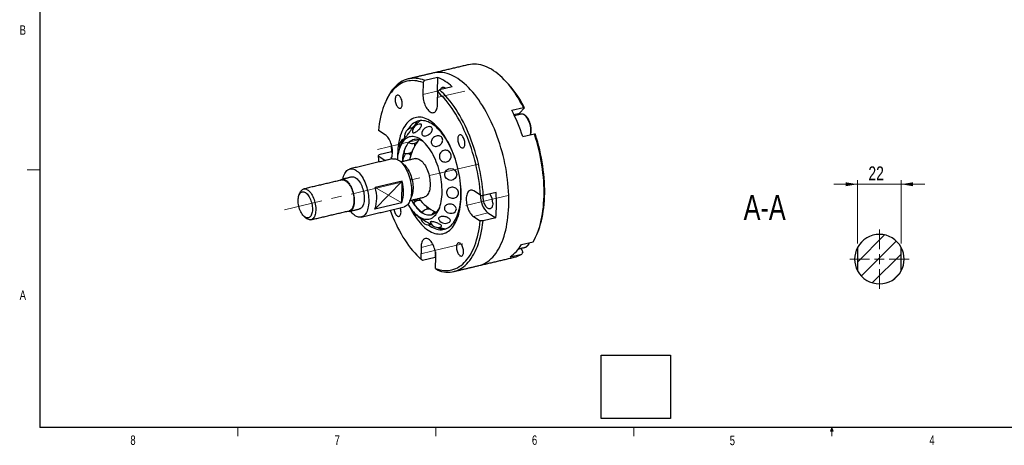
# Model space of a CAD drawing. Header units: millimetres. Extents: x 11 to 421, y 5 to 275.
# Tile 1 of 4: x 11 to 259, y 5 to 113. Entities that reach past the tile are written whole.
import ezdxf

# ---------------------------------------------------------------- set-up
doc = ezdxf.new("R2010")
doc.units = ezdxf.units.MM
doc.linetypes.add('CENTERX2', pattern=[20.32, 12.7, -2.54, 2.54, -2.54])
doc.styles.add('SLDTEXTSTYLE0', font='TXT', dxfattribs={"width": 0.75})
doc.dimstyles.new('SLDDIMSTYLE2', dxfattribs={"dimtxt": 3.5, "dimasz": 3, "dimexe": 0, "dimexo": 0.0625, "dimgap": 0.875, "dimtad": 1, "dimlfac": 2, "dimrnd": 1e-09, "dimzin": 12, "dimdsep": 46, "dimtxsty": 'SLDTEXTSTYLE0', "dimsah": 1, "dimcen": 0.09, "dimadec": 0, "dimazin": 0, "dimtfac": 1, "dimtofl": 0, "dimtmove": 0, "dimatfit": 3, "dimfxl": 1, "dimtolj": 1, "dimtzin": 12, "dimarcsym": 0})
picture_1 = doc.add_image_def('image1.bmp', size_in_pixel=(215, 196))

# ---------------------------------------------------------------- blocks, each defined once
blk = doc.blocks.new('*D26')
at = {"color": 7, "linetype": 'Continuous', "lineweight": 0}
for p, q in [((222.41, 56.48), (222.41, 72.44)), ((233.41, 56.48), (233.41, 72.44)), ((222.41, 71.44), (216.41, 71.44)), ((222.41, 71.44), (233.41, 71.44)), ((233.41, 71.44), (239.41, 71.44))]:
    blk.add_line(p, q, dxfattribs=at)
for points in [[(222.41, 71.44), (219.41, 71.94), (219.41, 70.94)], [(233.41, 71.44), (236.41, 70.94), (236.41, 71.94)]]:
    blk.add_solid(points, dxfattribs=at)
at = {"color": 7, "linetype": 'Continuous', "lineweight": 0, "insert": (225.14, 75.95), "char_height": 3.5, "attachment_point": 1, "style": 'SLDTEXTSTYLE0'}
blk.add_mtext('22', dxfattribs=at)
blk = doc.blocks.new('SW_CENTERMARKSYMBOL_4')
at = {"color": 0, "linetype": 'Continuous', "lineweight": 0}
for p, q in [((0, 2.5), (0, 7.5)), ((-2.5, 0), (-7.5, 0)), ((0, 0), (-1.25, 0)), ((0, 0), (0, 1.25)), ((0, 0), (0, -1.25)), ((0, 0), (1.25, 0)), ((2.5, 0), (7.5, 0)), ((0, -2.5), (0, -7.5))]:
    blk.add_line(p, q, dxfattribs=at)

msp = doc.modelspace()

# ---------------------------------------------------------------- hatches: boundary and pattern name
at = {"linetype": 'Continuous', "lineweight": 0}
h = msp.add_hatch(dxfattribs=at)
h.set_pattern_fill('ANSI31', style=0)
edge = h.paths.add_edge_path(flags=0)
edge.add_arc((227.9119, 52.5112), 6.25, 28.357637, 151.642363)
edge.add_line((222.4119, 55.4798), (222.4119, 49.5426))
edge.add_arc((227.9119, 52.5112), 6.25, 208.357637, 331.642363)
edge.add_line((233.4119, 49.5426), (233.4119, 55.4798))
h = msp.add_hatch(dxfattribs=at)
h.set_pattern_fill('ANSI31', style=0)
edge = h.paths.add_edge_path(flags=0)
edge.add_arc((227.9119, 52.5112), 6.25, 28.357637, 151.642363)
edge.add_line((222.4119, 55.4798), (222.4119, 49.5426))
edge.add_arc((227.9119, 52.5112), 6.25, 208.357637, 331.642363)
edge.add_line((233.4119, 49.5426), (233.4119, 55.4798))

# ---------------------------------------------------------------- linework, layer by layer
at = {"color": 7, "linetype": 'Continuous', "lineweight": 30}
for p, q in [((15.9068, 270.3087), (15.9068, 9.9587)), ((112.6859, 97.1151), (112.6498, 94.1266)), ((116.3328, 98.4389), (113.115, 97.6797)), ((116.3328, 98.4389), (116.2911, 94.9857)), ((116.3723, 91.7648), (116.4084, 94.7534)), ((120.0553, 96.0771), (116.8375, 95.3179)), ((135.0877, 90.1396), (138.0516, 90.8389)), ((137.048, 89.4077), (138.2808, 90.7304)), ((103.149, 83.9325), (101.4214, 85.0286)), ((137.849, 83.4717), (140.8128, 84.171)), ((104.7163, 79.6187), (101.4984, 78.8595)), ((104.7163, 79.6187), (104.97, 79.4577)), ((110.5831, 81.3818), (110.731, 81.3477)), ((101.3436, 78.5892), (103.0712, 77.4931)), ((103.0712, 77.4931), (103.1786, 77.4303)), ((107.3913, 72.18), (100.6168, 70.5815)), ((107.3253, 66.7183), (107.3913, 72.18)), ((127.2116, 68.6658), (125.484, 69.7619)), ((131.1215, 69.3545), (127.9036, 68.5953)), ((107.3253, 66.7183), (100.5508, 65.1198)), ((125.4062, 63.3225), (127.1338, 62.2264)), ((131.0436, 62.9151), (127.8258, 62.1559)), ((129.0474, 64.1816), (131.0436, 62.9151)), ((114.6675, 61.364), (114.8113, 61.2987)), ((112.1829, 55.4901), (112.1468, 52.5016)), ((137.8411, 54.354), (137.464, 55.2647)), ((137.5193, 56.1943), (140.4831, 56.8936)), ((222.4119, 55.4798), (222.4119, 49.5426)), ((233.4119, 49.5426), (233.4119, 55.4798)), ((115.7824, 52.8961), (112.5645, 52.1369)), ((115.7998, 54.3379), (115.7824, 52.8961)), ((115.7824, 52.8961), (115.9013, 52.7923)), ((115.8693, 50.1398), (115.9054, 53.1284)), ((134.6402, 53.105), (137.604, 53.8043)), ((415.9568, 9.9587), (15.9068, 9.9587))]:
    msp.add_line(p, q, dxfattribs=at)
at = {"color": 7, "linetype": 'Continuous', "lineweight": 0}
for p, q in [((116.2911, 94.9857), (112.6498, 94.1266)), ((135.6193, 89.0706), (137.048, 89.4077)), ((104.5842, 77.85), (103.0712, 77.4931)), ((15.9068, 75.0462), (12.7318, 75.0462)), ((107.3913, 72.18), (100.5508, 65.1198)), ((100.6168, 70.5815), (107.3253, 66.7183)), ((129.0474, 64.1816), (125.4062, 63.3225)), ((115.1812, 56.1976), (112.1829, 55.4901)), ((65.9067, 9.9587), (65.9067, 7.8048)), ((115.9129, 9.9587), (115.9129, 7.8048)), ((165.9192, 9.9587), (165.9192, 7.8048)), ((215.5889, 9.0805), (215.9254, 9.9587)), ((215.9254, 9.9587), (215.9254, 7.8048)), ((215.9254, 9.9587), (216.2443, 9.0805)), ((216.2443, 9.0805), (215.5889, 9.0805))]:
    msp.add_line(p, q, dxfattribs=at)
at = {"color": 7, "linetype": 'CENTERX2', "lineweight": 0}
for p, q in [((116.2058, 93.3456), (123.2321, 95.0034)), ((106.7514, 81.5719), (111.8311, 82.7705)), ((106.7514, 81.5719), (101.1636, 80.2535)), ((126.6858, 76.5552), (77.7155, 65.0007)), ((129.0863, 67.4014), (123.4985, 66.0829)), ((129.0863, 67.4014), (134.1661, 68.5999)), ((117.6854, 55.1684), (112.0976, 53.85)), ((117.6854, 55.1684), (122.7651, 56.367))]:
    msp.add_line(p, q, dxfattribs=at)
at = {"color": 7, "linetype": 'Continuous', "lineweight": 30, "flags": 128}
for points in [[(134.3467, 66.791), (134.3469, 67.7423), (134.3247, 68.7062), (134.2801, 69.6811), (134.2132, 70.6654), (134.1241, 71.6573), (134.0129, 72.6553), (133.8799, 73.6576), (133.7253, 74.6625), (133.5493, 75.6684), (133.3523, 76.6736), (133.1344, 77.6763), (132.8963, 78.6748), (132.6381, 79.6676), (132.3604, 80.6529), (132.0637, 81.629), (131.7483, 82.5943), (131.415, 83.5472), (131.0641, 84.486), (130.6964, 85.4093), (130.3124, 86.3154), (129.9128, 87.2027), (129.4983, 88.0699), (129.0695, 88.9154), (128.6272, 89.7379), (128.1722, 90.5358), (127.7051, 91.308), (127.2268, 92.053), (126.7381, 92.7697), (126.2398, 93.4568), (125.7327, 94.1131), (125.2178, 94.7376), (124.6958, 95.3292), (124.1677, 95.8868), (123.6344, 96.4097), (123.0966, 96.8968), (122.5555, 97.3474), (122.0118, 97.7607), (121.4665, 98.136), (120.9205, 98.4726), (120.3747, 98.7701), (119.83, 99.0278), (119.2874, 99.2454), (118.7478, 99.4226), (118.2121, 99.5589), (117.6811, 99.6542), (117.1559, 99.7083), (116.6372, 99.7211), (116.126, 99.6926), (115.623, 99.6228), (115.311, 99.5578)], [(134.3467, 66.791), (134.3469, 67.7423), (134.3247, 68.7062), (134.2801, 69.6811), (134.2132, 70.6654), (134.1241, 71.6573), (134.0129, 72.6553), (133.8799, 73.6576), (133.7253, 74.6625), (133.5493, 75.6684), (133.3523, 76.6736), (133.1344, 77.6763), (132.8963, 78.6748), (132.6381, 79.6676), (132.3604, 80.6529), (132.0637, 81.629), (131.7483, 82.5943), (131.415, 83.5472), (131.0641, 84.486), (130.6964, 85.4093), (130.3124, 86.3154), (129.9128, 87.2027), (129.4983, 88.0699), (129.0695, 88.9154), (128.6272, 89.7379), (128.1722, 90.5358), (127.7051, 91.308), (127.2268, 92.053), (126.7381, 92.7697), (126.2398, 93.4568), (125.7327, 94.1131), (125.2178, 94.7376), (124.6958, 95.3292), (124.1677, 95.8868), (123.6344, 96.4097), (123.0966, 96.8968), (122.5555, 97.3474), (122.0118, 97.7607), (121.4665, 98.136), (120.9205, 98.4726), (120.3747, 98.7701), (119.83, 99.0278), (119.2874, 99.2454), (118.7478, 99.4226), (118.2121, 99.5589), (117.6811, 99.6542), (117.1559, 99.7083), (116.6372, 99.7211), (116.126, 99.6926), (115.623, 99.6228), (115.311, 99.5578)], [(138.0516, 90.8389), (137.6132, 91.6641), (137.162, 92.4652), (136.6987, 93.2409), (136.224, 93.99), (135.7388, 94.7111), (135.2439, 95.403), (134.7402, 96.0646), (134.2283, 96.6948), (133.7093, 97.2925), (133.184, 97.8566), (132.6532, 98.3864), (132.1179, 98.8808), (131.5789, 99.3391), (131.0372, 99.7604), (130.4936, 100.1442), (129.9492, 100.4896), (129.4047, 100.7962), (128.8611, 101.0634), (128.3194, 101.2908), (127.7803, 101.478), (127.2449, 101.6247), (126.714, 101.7306), (126.1886, 101.7956), (125.6694, 101.8196), (125.1574, 101.8025), (124.6535, 101.7443), (124.2025, 101.6557)], [(112.6859, 97.1151), (112.1517, 97.3004), (111.6211, 97.4451), (111.0951, 97.549), (110.5745, 97.6118), (110.0603, 97.6335), (109.5533, 97.6139), (109.0544, 97.5533), (108.5645, 97.4515), (108.0843, 97.3089), (107.6148, 97.1257), (107.1568, 96.9022), (106.7109, 96.6387), (106.2781, 96.3358), (105.8589, 95.9939), (105.4542, 95.6136), (105.0647, 95.1956), (104.6909, 94.7406), (104.3336, 94.2494), (103.9933, 93.7228), (103.6707, 93.1617), (103.3663, 92.5671), (103.0806, 91.9401), (102.8141, 91.2816), (102.5673, 90.5928), (102.3406, 89.8749), (102.1343, 89.1291), (101.9489, 88.3568), (101.7847, 87.5592), (101.6418, 86.7376), (101.5207, 85.8936), (101.4214, 85.0286)], [(113.115, 97.6797), (112.5671, 97.8724), (112.023, 98.0233), (111.4835, 98.1322), (110.9496, 98.1989), (110.4222, 98.2232), (109.9022, 98.2051), (109.3905, 98.1446), (108.888, 98.0418), (108.3955, 97.897), (107.914, 97.7103), (107.4442, 97.4821), (106.987, 97.2128), (106.5431, 96.9028), (106.1133, 96.5527), (105.6985, 96.1631), (105.2992, 95.7347), (104.9161, 95.2681), (104.55, 94.7643), (104.2015, 94.2241), (103.8712, 93.6483), (103.5596, 93.0381), (103.2673, 92.3945), (103.1747, 92.1738)], [(127.2116, 68.6658), (127.1346, 69.6427), (127.0355, 70.6264), (126.9146, 71.6153), (126.772, 72.6077), (126.6079, 73.6017), (126.4227, 74.5959), (126.2166, 75.5883), (125.9901, 76.5774), (125.7434, 77.5615), (125.4771, 78.5388), (125.1916, 79.5076), (124.8874, 80.4664), (124.5649, 81.4135), (124.2248, 82.3472), (123.8677, 83.2659), (123.4941, 84.1681), (123.1047, 85.0522), (122.7001, 85.9167), (122.2811, 86.7601), (121.8483, 87.581), (121.4026, 88.378), (120.9446, 89.1496), (120.4753, 89.8947), (119.9952, 90.6118), (119.5054, 91.2997), (119.0066, 91.9574), (118.4997, 92.5836), (117.9855, 93.1773), (117.465, 93.7375), (116.939, 94.2631), (116.4084, 94.7534)], [(127.9036, 68.5953), (127.8262, 69.5961), (127.7261, 70.604), (127.6034, 71.6174), (127.4584, 72.6343), (127.2913, 73.6532), (127.1024, 74.6722), (126.8921, 75.6896), (126.6606, 76.7036), (126.4085, 77.7124), (126.1361, 78.7143), (125.8438, 79.7076), (125.5323, 80.6906), (125.2021, 81.6615), (124.8537, 82.6186), (124.4876, 83.5604), (124.1047, 84.4851), (123.7055, 85.3913), (123.2907, 86.2772), (122.861, 87.1414), (122.4172, 87.9824), (121.96, 88.7987), (121.4903, 89.5889), (121.0088, 90.3517), (120.5164, 91.0857), (120.0139, 91.7896), (119.5023, 92.4623), (118.9823, 93.1025), (118.4549, 93.7092), (117.921, 94.2813), (117.3816, 94.8179), (116.8375, 95.3179)], [(117.0812, 95.3754), (117.143, 95.5289), (117.24, 95.7), (117.3539, 95.8357), (117.4828, 95.9336), (117.6241, 95.9919), (117.7752, 96.0094), (117.9334, 95.9858), (118.0956, 95.9216), (118.2589, 95.818), (118.4085, 95.6886)], [(107.4501, 91.724), (107.4419, 91.9757), (107.4117, 92.2353), (107.3602, 92.4965), (107.2886, 92.7528), (107.1987, 92.9978), (107.0928, 93.2256), (106.9733, 93.4306), (106.8434, 93.6076), (106.7062, 93.7525), (106.565, 93.8614), (106.4233, 93.9319), (106.2847, 93.9621), (106.1525, 93.9514), (106.03, 93.8999), (105.9202, 93.809), (105.8258, 93.6808), (105.7492, 93.5186), (105.6921, 93.3263), (105.6561, 93.1087), (105.642, 92.8711), (105.6502, 92.6194), (105.6805, 92.3598), (105.732, 92.0987), (105.8036, 91.8424), (105.8935, 91.5973), (105.9994, 91.3695), (106.1188, 91.1646), (106.2487, 90.9875), (106.386, 90.8427), (106.5272, 90.7337), (106.6688, 90.6632), (106.8075, 90.633), (106.9397, 90.6438), (107.0622, 90.6953), (107.172, 90.7862), (107.2664, 90.9143), (107.343, 91.0765), (107.4, 91.2688), (107.436, 91.4864), (107.4501, 91.724)], [(112.6498, 94.1266), (112.6572, 93.7587), (112.6878, 93.3805), (112.7414, 92.9969), (112.8173, 92.6127), (112.9144, 92.2326), (113.0316, 91.8615), (113.1675, 91.504), (113.3202, 91.1647), (113.4879, 90.8478), (113.6684, 90.5572), (113.8596, 90.2967), (114.059, 90.0695), (114.264, 89.8785), (114.4722, 89.726), (114.6808, 89.614), (114.8873, 89.544), (115.0891, 89.5167), (115.2836, 89.5325), (115.4684, 89.5912), (115.6411, 89.6922), (115.7997, 89.834), (115.942, 90.015), (116.0663, 90.2328), (116.1711, 90.4848), (116.255, 90.7677), (116.317, 91.078), (116.3563, 91.4118), (116.3723, 91.7648)], [(122.2952, 68.5407), (122.2928, 69.2797), (122.2682, 70.0309), (122.2212, 70.7921), (122.1522, 71.5612), (122.0611, 72.336), (121.9484, 73.1145), (121.8143, 73.8944), (121.6592, 74.6735), (121.4835, 75.4497), (121.2878, 76.2209), (121.0725, 76.9848), (120.8382, 77.7393), (120.5857, 78.4824), (120.3156, 79.212), (120.0286, 79.926), (119.7257, 80.6224), (119.4075, 81.2994), (119.0751, 81.9549), (118.7293, 82.5873), (118.371, 83.1947), (118.0014, 83.7754), (117.6214, 84.3278), (117.232, 84.8504), (116.8345, 85.3418), (116.4298, 85.8004), (116.0191, 86.2252), (115.6035, 86.6148), (115.1843, 86.9683), (114.7625, 87.2845), (114.3394, 87.5627), (113.9161, 87.8021), (113.4938, 88.0019), (113.0737, 88.1617), (112.6569, 88.281), (112.2447, 88.3594), (111.8381, 88.3968), (111.4384, 88.393), (111.0465, 88.348), (110.6637, 88.2621), (110.2909, 88.1353), (109.9292, 87.9681), (109.5797, 87.7609), (109.2432, 87.5143), (108.9208, 87.2291), (108.6133, 86.9059), (108.3216, 86.5457), (108.0465, 86.1495), (107.7888, 85.7184), (107.5492, 85.2536), (107.3283, 84.7564), (107.1267, 84.2282), (106.9451, 83.6704), (106.784, 83.0847), (106.6437, 82.4726), (106.5247, 81.8358), (106.4273, 81.1761), (106.3518, 80.4955), (106.2984, 79.7956), (106.2672, 79.0786), (106.2583, 78.3988)], [(120.7415, 78.0317), (120.5442, 78.5854), (120.2755, 79.2835), (119.9903, 79.965), (119.6896, 80.6279), (119.3742, 81.2703), (119.045, 81.8903), (118.7031, 82.4859), (118.3494, 83.0554), (117.985, 83.5971), (117.611, 84.1094), (117.2286, 84.5908), (116.8388, 85.0398), (116.4428, 85.4551), (116.0418, 85.8354), (115.6369, 86.1797), (115.2295, 86.4868), (114.8207, 86.7559), (114.4118, 86.9862), (114.0039, 87.1769), (113.5983, 87.3275), (113.1961, 87.4376), (112.7987, 87.5069), (112.4071, 87.535), (112.0226, 87.522), (111.6463, 87.4679), (111.2792, 87.3728), (110.9226, 87.237), (110.5774, 87.061), (110.2448, 86.8452), (109.9256, 86.5903), (109.6209, 86.2971), (109.3316, 85.9664), (109.0585, 85.5992), (108.8512, 85.2784)], [(136.7847, 89.0251), (136.9004, 89.2211), (137.048, 89.4077)], [(108.6881, 83.8528), (108.8396, 84.0409), (108.9963, 84.2403), (109.1535, 84.4452), (109.3069, 84.6497), (109.4519, 84.848), (109.5844, 85.0343), (109.7007, 85.2033), (109.7972, 85.3502), (109.8714, 85.4706), (109.9209, 85.5612), (109.9445, 85.6193), (109.9414, 85.6432), (109.9375, 85.6438)], [(110.147, 84.4433), (110.2511, 84.425), (110.3818, 84.4388), (110.5354, 84.4844), (110.7074, 84.5604), (110.8929, 84.6647), (111.0866, 84.7942), (111.2828, 84.9453), (111.4761, 85.1136), (111.6607, 85.2942), (111.8314, 85.4819), (111.9832, 85.6714), (112.1119, 85.8572), (112.2136, 86.034), (112.2855, 86.1966), (112.3256, 86.3404), (112.3325, 86.4613), (112.3062, 86.5557), (112.2475, 86.621), (112.1579, 86.6553), (112.1251, 86.6593)], [(112.6407, 83.7497), (112.7928, 83.6781), (112.971, 83.6392), (113.1701, 83.6341), (113.3845, 83.6629), (113.6079, 83.7248), (113.834, 83.818), (114.0561, 83.9398), (114.268, 84.0868), (114.4635, 84.2547), (114.637, 84.4386), (114.7836, 84.6334), (114.8989, 84.8333), (114.9798, 85.0326), (115.0237, 85.2256), (115.0296, 85.4068), (114.9972, 85.5709), (114.9275, 85.7132), (114.8224, 85.8296), (114.685, 85.9168), (114.5192, 85.9722), (114.3299, 85.9943), (114.3085, 85.9946)], [(104.5161, 77.7459), (104.541, 77.7821), (104.6654, 77.9999), (104.7702, 78.2518), (104.8541, 78.5347), (104.916, 78.845), (104.9553, 79.1788), (104.9714, 79.5319), (104.964, 79.8998), (104.9334, 80.2779), (104.8798, 80.6615), (104.8039, 81.0458), (104.7068, 81.4259), (104.5896, 81.797), (104.4537, 82.1544), (104.301, 82.4938), (104.1333, 82.8107), (103.9527, 83.1012), (103.7616, 83.3618), (103.5622, 83.589), (103.3572, 83.78), (103.149, 83.9325)], [(117.4902, 69.4453), (117.4865, 70.0689), (117.4604, 70.7042), (117.412, 71.3488), (117.3414, 72.0001), (117.2491, 72.6556), (117.1354, 73.3125), (117.0006, 73.9684), (116.8454, 74.6207), (116.6703, 75.2668), (116.476, 75.9041), (116.2634, 76.5301), (116.0332, 77.1424), (115.7863, 77.7385), (115.5238, 78.3161), (115.2466, 78.8729), (114.9559, 79.4067), (114.6528, 79.9154), (114.3385, 80.3969), (114.0142, 80.8495), (113.6812, 81.2713), (113.3409, 81.6606), (112.9946, 82.0159), (112.6436, 82.3359), (112.2893, 82.6191), (111.9331, 82.8646), (111.5765, 83.0714), (111.2208, 83.2385), (110.8675, 83.3655), (110.5179, 83.4517), (110.1734, 83.4969), (109.8354, 83.5008), (109.5052, 83.4634), (109.1841, 83.385), (108.8734, 83.2657), (108.5743, 83.1061), (108.288, 82.9068), (108.0156, 82.6686), (107.7582, 82.3924), (107.5169, 82.0794), (107.2924, 81.7307), (107.0858, 81.3477), (106.8979, 80.9319), (106.7294, 80.4851), (106.581, 80.0088), (106.4532, 79.5051), (106.3465, 78.9759), (106.2615, 78.4233), (106.1983, 77.8495), (106.1864, 77.7085)], [(112.9801, 82.0299), (112.7127, 82.2116), (112.3729, 82.4078), (112.0342, 82.5647), (111.6979, 82.6816), (111.3655, 82.758), (111.0384, 82.7937), (110.718, 82.7884), (110.4057, 82.7422), (110.1028, 82.6553), (109.8106, 82.528), (109.5304, 82.3609), (109.2633, 82.1548), (109.0106, 81.9104), (108.7732, 81.6289), (108.5522, 81.3114), (108.3486, 80.9593), (108.1632, 80.5741), (107.9968, 80.1575), (107.8502, 79.7113), (107.7239, 79.2373), (107.6185, 78.7376), (107.5345, 78.2143), (107.4721, 77.6697), (107.4341, 77.1501)], [(108.0427, 83.5038), (107.9628, 83.2581), (107.8644, 82.9273)], [(115.1709, 81.2559), (115.3567, 81.1408), (115.5667, 81.0606), (115.795, 81.0176), (116.035, 81.0132), (116.2797, 81.0473), (116.5221, 81.1191), (116.7553, 81.2264), (116.9726, 81.3662), (117.1676, 81.5345), (117.3348, 81.7263), (117.4694, 81.9363), (117.5675, 82.1583), (117.6262, 82.386), (117.6439, 82.6128), (117.6201, 82.8322), (117.5555, 83.0379), (117.4519, 83.224), (117.3123, 83.385), (117.1407, 83.5164), (116.9421, 83.6145), (116.7221, 83.6763), (116.4871, 83.7001), (116.2439, 83.6852), (115.9994, 83.632), (115.7608, 83.5422), (115.5347, 83.4181), (115.3279, 83.2635), (115.1461, 83.0828), (114.9947, 82.8812), (114.8779, 82.6644), (114.7992, 82.4387), (114.7608, 82.2107), (114.7639, 81.9867), (114.8082, 81.7734), (114.8927, 81.5769), (115.0147, 81.4027), (115.1709, 81.2559)], [(123.2433, 81.7039), (123.2351, 81.9556), (123.2049, 82.2152), (123.1534, 82.4764), (123.0818, 82.7327), (122.9919, 82.9777), (122.886, 83.2055), (122.7666, 83.4105), (122.6366, 83.5876), (122.4994, 83.7324), (122.3582, 83.8413), (122.2165, 83.9118), (122.0779, 83.942), (121.9457, 83.9313), (121.8232, 83.8798), (121.7134, 83.7889), (121.619, 83.6607), (121.5424, 83.4985), (121.4853, 83.3062), (121.4493, 83.0886), (121.4353, 82.851), (121.4434, 82.5993), (121.4737, 82.3397), (121.5252, 82.0786), (121.5968, 81.8223), (121.6867, 81.5772), (121.7926, 81.3494), (121.912, 81.1445), (122.042, 80.9674), (122.1792, 80.8226), (122.3204, 80.7136), (122.462, 80.6431), (122.6007, 80.6129), (122.7329, 80.6237), (122.8554, 80.6752), (122.9652, 80.7661), (123.0596, 80.8942), (123.1362, 81.0564), (123.1932, 81.2487), (123.2292, 81.4663), (123.2433, 81.7039)], [(140.4831, 56.8936), (140.8063, 57.4641), (141.1112, 58.068), (141.3974, 58.7041), (141.6644, 59.3714), (141.9117, 60.0689), (142.139, 60.7953), (142.3458, 61.5494), (142.5318, 62.33), (142.6967, 63.1357), (142.8402, 63.9652), (142.962, 64.8171), (143.0621, 65.69), (143.1401, 66.5825), (143.196, 67.4929), (143.2297, 68.4198), (143.241, 69.3617), (143.2301, 70.3169), (143.1969, 71.2838), (143.1415, 72.2609), (143.0639, 73.2465), (142.9643, 74.2389), (142.8429, 75.2365), (142.6999, 76.2376), (142.5354, 77.2405), (142.3499, 78.2436), (142.1435, 79.2451), (141.9167, 80.2434), (141.6697, 81.2368), (141.4032, 82.2236), (141.1174, 83.2022), (140.8128, 84.171)], [(141.6627, 59.3462), (141.9006, 59.9572), (142.1458, 60.666), (142.3701, 61.4046), (142.5731, 62.1716), (142.7544, 62.9656), (142.9138, 63.7853), (143.0509, 64.6292), (143.1655, 65.4957), (143.2575, 66.3834), (143.3265, 67.2907), (143.3726, 68.216), (143.3956, 69.1576), (143.3956, 70.1138), (143.3724, 71.083), (143.3261, 72.0635), (143.2569, 73.0534), (143.1648, 74.0511), (143.05, 75.0548), (142.9127, 76.0627), (142.7532, 77.073), (142.5717, 78.084), (142.3685, 79.0937), (142.1441, 80.1005), (141.8988, 81.1026), (141.633, 82.0981), (141.3473, 83.0853), (141.042, 84.0625)], [(108.0943, 80.3617), (108.0137, 80.1283), (107.9499, 79.9161), (107.9043, 79.7297), (107.8779, 79.5733), (107.8712, 79.4504), (107.8846, 79.3638), (107.9175, 79.3154), (107.9293, 79.3092)], [(108.2693, 80.803), (108.1899, 80.611), (108.0943, 80.3617)], [(117.3822, 77.3316), (117.5955, 77.2033), (117.829, 77.1137), (118.0761, 77.0651), (118.3297, 77.059), (118.5824, 77.0957), (118.827, 77.1739), (119.0564, 77.2916), (119.2641, 77.4452), (119.4441, 77.6304), (119.5912, 77.8419), (119.7011, 78.0735), (119.7707, 78.3186), (119.798, 78.5702), (119.7823, 78.821), (119.7239, 79.0638), (119.6245, 79.2916), (119.4871, 79.4979), (119.3155, 79.6767), (119.1147, 79.8228), (118.8905, 79.9322), (118.6493, 80.0016), (118.398, 80.029), (118.144, 80.0136), (117.8944, 79.956), (117.6566, 79.8577), (117.4372, 79.7215), (117.2427, 79.5515), (117.0786, 79.3524), (116.9496, 79.1301), (116.8595, 78.8909), (116.8109, 78.6416), (116.8051, 78.3895), (116.8423, 78.1418), (116.9214, 77.9057), (117.0403, 77.6879), (117.1953, 77.4946), (117.3822, 77.3316)], [(101.3436, 78.5892), (101.4206, 77.6123), (101.4768, 77.0288)], [(105.0094, 77.8623), (105.1732, 77.8916), (105.4312, 77.902), (105.6961, 77.8705), (105.9661, 77.7974), (106.2394, 77.6833), (106.5141, 77.5288), (106.7883, 77.335), (107.0602, 77.1033), (107.3279, 76.8352), (107.5895, 76.5326), (107.8434, 76.1975), (108.0876, 75.8322), (108.3207, 75.4392), (108.5409, 75.0213), (108.7468, 74.5811), (108.937, 74.1219), (109.1101, 73.6466), (109.2651, 73.1586), (109.4008, 72.6612), (109.5163, 72.1577), (109.6108, 71.6517), (109.6836, 71.1465), (109.7344, 70.6457), (109.7627, 70.1526), (109.7683, 69.6706), (109.7512, 69.203), (109.7115, 68.753), (109.6495, 68.3237), (109.5656, 67.918), (109.4604, 67.5387), (109.3346, 67.1883), (109.1891, 66.8693), (109.0248, 66.5838), (108.8429, 66.3339), (108.6446, 66.1211), (108.4312, 65.947), (108.2043, 65.8127), (107.9654, 65.7192), (107.8799, 65.6963)], [(109.401, 78.9213), (109.4618, 79.1476), (109.5503, 79.3981)], [(110.6663, 77.9127), (110.6791, 77.9156), (110.9058, 77.9447), (111.1403, 77.932), (111.3805, 77.8776), (111.6245, 77.7819), (111.8701, 77.6459), (112.1152, 77.4706), (112.3577, 77.2576), (112.5956, 77.0086), (112.8268, 76.7259), (113.0494, 76.4117), (113.2615, 76.0689), (113.4612, 75.7002), (113.6469, 75.3089), (113.8169, 74.8983), (113.9698, 74.4719), (114.1044, 74.0334), (114.2194, 73.5864), (114.3139, 73.1348), (114.3871, 72.6825), (114.4383, 72.2332), (114.4672, 71.7909), (114.4734, 71.3593), (114.4569, 70.9421), (114.4179, 70.5429), (114.3567, 70.165), (114.2738, 69.8117), (114.1699, 69.486), (114.0459, 69.1907), (113.9028, 68.9282), (113.742, 68.7009), (113.5647, 68.5107), (113.3725, 68.3591), (113.167, 68.2476), (112.9627, 68.1799)], [(92.4527, 72.7419), (92.5268, 73.0931), (92.632, 73.4725), (92.7579, 73.8228), (92.9034, 74.1418), (93.0677, 74.4273), (93.2496, 74.6773), (93.4479, 74.89), (93.6613, 75.0642), (93.8882, 75.1985), (94.1271, 75.292), (94.3764, 75.3441), (94.6344, 75.3545), (94.8993, 75.323), (95.1693, 75.25), (95.4426, 75.1358), (95.7173, 74.9813), (95.9916, 74.7875), (96.2634, 74.5558), (96.5311, 74.2877), (96.7928, 73.9851), (97.0466, 73.65), (97.2908, 73.2847), (97.5239, 72.8917), (97.7441, 72.4738), (97.95, 72.0337), (98.1402, 71.5744), (98.3134, 71.0992), (98.4683, 70.6112), (98.604, 70.1137), (98.7195, 69.6103), (98.814, 69.1042), (98.8869, 68.5991), (98.9376, 68.0982), (98.9659, 67.6051), (98.9715, 67.1231), (98.9544, 66.6555), (98.9147, 66.2055), (98.8527, 65.7762), (98.7689, 65.3705), (98.6637, 64.9912), (98.5378, 64.6408), (98.3923, 64.3218), (98.228, 64.0364), (98.0461, 63.7864), (97.8478, 63.5736), (97.6344, 63.3995), (97.4075, 63.2652), (97.1686, 63.1717), (96.9193, 63.1196), (96.6613, 63.1092), (96.3964, 63.1406), (96.1264, 63.2137), (95.8531, 63.3279), (95.5784, 63.4824), (95.3041, 63.6761), (95.0323, 63.9079), (94.7646, 64.176), (94.5029, 64.4786), (94.3587, 64.6637)], [(107.9161, 76.3597), (108.0464, 76.2403), (108.2843, 75.9914), (108.5155, 75.7086), (108.7381, 75.3945), (108.9501, 75.0516), (109.1499, 74.683), (109.3355, 74.2917), (109.5056, 73.8811), (109.6585, 73.4547), (109.7931, 73.0161), (109.9081, 72.5692), (110.0026, 72.1176), (110.0758, 71.6652), (110.127, 71.216), (110.1559, 70.7737), (110.1621, 70.3421), (110.1456, 69.9249), (110.1066, 69.5256), (110.0454, 69.1478), (109.9624, 68.7945), (109.8585, 68.4687), (109.8084, 68.3398)], [(91.6584, 72.4004), (91.7931, 72.5084), (91.9792, 72.6129), (92.1769, 72.6766), (92.3842, 72.6987), (92.5989, 72.6792), (92.8189, 72.6181), (93.0417, 72.5161), (93.2653, 72.3743), (93.4872, 72.194), (93.7053, 71.9772), (93.9172, 71.7261), (94.1208, 71.4433), (94.314, 71.1316), (94.4948, 70.7943), (94.6614, 70.4347), (94.812, 70.0567), (94.9451, 69.6641), (95.0594, 69.2609), (95.1537, 68.8512), (95.2269, 68.4393), (95.2785, 68.0294), (95.3077, 67.6257), (95.3143, 67.2322), (95.2983, 66.8532), (95.2599, 66.4924), (95.1993, 66.1536), (95.1173, 65.8402), (95.0146, 65.5555), (94.8924, 65.3023), (94.7519, 65.0833), (94.5945, 64.9007), (94.4218, 64.7565), (94.2357, 64.652), (94.0379, 64.5883), (93.8306, 64.5661), (93.6159, 64.5857), (93.4955, 64.6142)], [(92.1889, 72.5255), (92.246, 72.5372), (92.4506, 72.5512), (92.6621, 72.5237), (92.8784, 72.4549), (93.0971, 72.3456), (93.3159, 72.197), (93.5325, 72.0105), (93.7446, 71.7883), (93.95, 71.5326), (94.1464, 71.2461), (94.3318, 70.932), (94.5042, 70.5934), (94.6618, 70.2341), (94.803, 69.8578), (94.9261, 69.4685), (95.03, 69.0704), (95.1135, 68.6676), (95.1758, 68.2645), (95.2161, 67.8652), (95.234, 67.4741), (95.2295, 67.0952), (95.2024, 66.7327), (95.1531, 66.3902), (95.0821, 66.0716), (94.9902, 65.7801), (94.8784, 65.5188), (94.7478, 65.2906), (94.5998, 65.0977), (94.4359, 64.9424), (94.258, 64.8261), (94.0679, 64.7502), (94.026, 64.7393)], [(94.6948, 73.2709), (94.7174, 73.276), (94.9246, 73.2981), (95.1394, 73.2786), (95.3593, 73.2175), (95.5822, 73.1155), (95.8057, 72.9737), (96.0276, 72.7934), (96.2457, 72.5767), (96.4576, 72.3256), (96.6612, 72.0427), (96.8544, 71.731), (97.0352, 71.3937), (97.2018, 71.0342), (97.3524, 70.6561), (97.4856, 70.2635), (97.5998, 69.8603), (97.6941, 69.4506), (97.7674, 69.0387), (97.8189, 68.6288), (97.8481, 68.2251), (97.8548, 67.8316), (97.8388, 67.4526), (97.8003, 67.0918), (97.7397, 66.753), (97.6577, 66.4396), (97.5551, 66.1549), (97.4328, 65.9017), (97.2923, 65.6827), (97.1349, 65.5001), (96.9622, 65.3559), (96.7761, 65.2514), (96.6009, 65.1927)], [(81.6202, 69.3086), (81.6351, 69.3441), (81.7565, 69.5892), (81.896, 69.8), (82.0522, 69.9744), (82.2233, 70.1104), (82.4075, 70.2066), (82.603, 70.262), (82.8076, 70.276), (83.0191, 70.2484), (83.2354, 70.1797), (83.4541, 70.0704), (83.6729, 69.9217), (83.8895, 69.7353), (84.1016, 69.513), (84.307, 69.2573), (84.5034, 68.9709), (84.6888, 68.6567), (84.8612, 68.3182), (85.0188, 67.9589), (85.16, 67.5826), (85.2831, 67.1933), (85.387, 66.7952), (85.4705, 66.3924), (85.5328, 65.9892), (85.5731, 65.5899), (85.591, 65.1988), (85.5865, 64.82), (85.5594, 64.4574), (85.5101, 64.115), (85.4391, 63.7964), (85.3472, 63.5048), (85.2354, 63.2436), (85.1048, 63.0153), (84.9567, 62.8225), (84.7929, 62.6671), (84.615, 62.5509), (84.4249, 62.475), (84.2246, 62.4402), (84.0162, 62.447), (83.802, 62.4952), (83.5842, 62.5843), (83.3652, 62.7135), (83.1472, 62.8813), (83.134, 62.8927)], [(121.6462, 69.2421), (121.6272, 69.4797), (121.565, 69.7119), (121.4614, 69.9321), (121.3194, 70.134), (121.143, 70.3117), (120.9374, 70.4601), (120.7084, 70.575), (120.4627, 70.653), (120.2072, 70.6919), (119.9495, 70.6907), (119.6968, 70.6492), (119.4564, 70.5688), (119.2353, 70.4516), (119.0398, 70.3012), (118.8756, 70.1218), (118.7473, 69.9186), (118.6587, 69.6975), (118.6123, 69.4647), (118.6094, 69.227), (118.6502, 68.9913), (118.7334, 68.7642), (118.8566, 68.5524), (119.0164, 68.3619), (119.2081, 68.1983), (119.4262, 68.0662), (119.6644, 67.9694), (119.9159, 67.9107), (120.1734, 67.8918), (120.4296, 67.9132), (120.677, 67.9744), (120.9085, 68.0735), (121.1176, 68.2078), (121.2981, 68.3733), (121.4449, 68.5653), (121.5537, 68.7782), (121.6215, 69.006), (121.6462, 69.2421)], [(125.484, 69.7619), (125.2754, 69.8739), (125.0688, 69.944), (124.8671, 69.9712), (124.6726, 69.9554), (124.4878, 69.8967), (124.315, 69.7957), (124.1565, 69.6539), (124.0142, 69.4729), (123.8898, 69.2551), (123.785, 69.0031), (123.7011, 68.7202), (123.6392, 68.4099), (123.5999, 68.0761), (123.5838, 67.7231), (123.5912, 67.3552), (123.6218, 66.977), (123.6754, 66.5934), (123.7513, 66.2092), (123.8484, 65.8291), (123.9656, 65.458), (124.1015, 65.1005), (124.2542, 64.7612), (124.4219, 64.4443), (124.6025, 64.1537), (124.7936, 63.8932), (124.993, 63.666), (125.198, 63.475), (125.4062, 63.3225)], [(81.1443, 67.3777), (81.1599, 67.7194), (81.1979, 68.0425), (81.2579, 68.3428), (81.3391, 68.6166), (81.4405, 68.8605), (81.5608, 69.0713), (81.6986, 69.2465), (81.852, 69.3838), (82.0192, 69.4814), (82.1981, 69.5383), (82.3863, 69.5536), (82.5816, 69.5272), (82.7815, 69.4594), (82.9834, 69.351), (83.1849, 69.2035), (83.3833, 69.0186), (83.5763, 68.7987), (83.7613, 68.5465), (83.9361, 68.2653), (84.0984, 67.9586), (84.2462, 67.6301), (84.3776, 67.2842), (84.4911, 66.925), (84.5851, 66.5571), (84.6585, 66.1852), (84.7104, 65.814), (84.7401, 65.448), (84.7472, 65.0919), (84.7316, 64.7502), (84.6936, 64.4271), (84.6336, 64.1268), (84.5524, 63.853), (84.451, 63.6091), (84.3307, 63.3983), (84.1929, 63.2231), (84.0395, 63.0858), (83.8723, 62.9882), (83.6934, 62.9313), (83.5052, 62.916), (83.3099, 62.9424), (83.11, 63.0102), (82.9081, 63.1186), (82.7066, 63.2661), (82.5082, 63.451), (82.3152, 63.6709), (82.1302, 63.9231), (81.9555, 64.2043), (81.7931, 64.511), (81.6453, 64.8395), (81.5139, 65.1854), (81.4004, 65.5446), (81.3064, 65.9125), (81.233, 66.2844), (81.1811, 66.6556), (81.1514, 67.0216), (81.1443, 67.3777)], [(108.8641, 66.3601), (108.9762, 66.1773), (109.2905, 65.6957), (109.6148, 65.2431), (109.9477, 64.8213), (110.288, 64.432), (110.6344, 64.0767), (110.9854, 63.7568), (111.3397, 63.4735), (111.6958, 63.228), (112.0524, 63.0213), (112.4081, 62.8541), (112.7615, 62.7271), (113.1111, 62.6409), (113.4555, 62.5958), (113.7935, 62.5919), (114.1237, 62.6292), (114.4448, 62.7077), (114.7555, 62.8269), (115.0546, 62.9865), (115.3409, 63.1858), (115.6133, 63.424), (115.8707, 63.7002), (116.1121, 64.0132), (116.3365, 64.362), (116.5431, 64.745), (116.731, 65.1607), (116.8995, 65.6076), (117.048, 66.0838), (117.1758, 66.5875), (117.2824, 67.1167), (117.3675, 67.6693), (117.4306, 68.2431), (117.4716, 68.8359), (117.4902, 69.4453)], [(109.2369, 65.7746), (109.3122, 65.625), (109.6514, 64.9808), (110.0036, 64.3607), (110.3676, 63.7665), (110.7426, 63.1997), (111.1274, 62.662), (111.521, 62.1549), (111.9223, 61.6797), (112.3301, 61.2378), (112.7434, 60.8305), (113.1609, 60.4588), (113.5816, 60.1238), (114.0042, 59.8265), (114.4275, 59.5677), (114.8505, 59.348), (115.2718, 59.1681), (115.6904, 59.0285), (116.105, 58.9296), (116.5146, 58.8717), (116.9179, 58.8549), (117.3138, 58.8793), (117.7013, 58.9448), (118.0792, 59.0512), (118.4466, 59.1982), (118.8023, 59.3855), (119.1454, 59.6124), (119.475, 59.8785), (119.79, 60.1828), (120.0897, 60.5246), (120.3732, 60.9029), (120.6397, 61.3167), (120.8885, 61.7648), (121.1189, 62.246), (121.3301, 62.7589), (121.5218, 63.302), (121.6932, 63.874), (121.844, 64.4732), (121.9737, 65.0978), (122.0819, 65.7462), (122.1684, 66.4166), (122.2328, 67.1071), (122.2752, 67.8158), (122.2952, 68.5407)], [(109.7305, 67.4173), (109.9149, 67.1032), (110.2111, 66.6362), (110.5175, 66.1974), (110.8329, 65.7887), (111.1559, 65.4119), (111.4851, 65.0686), (111.819, 64.7603), (112.1564, 64.4882), (112.4956, 64.2536), (112.8353, 64.0575), (113.1741, 63.9006), (113.5103, 63.7837), (113.8427, 63.7072), (114.1698, 63.6716), (114.4902, 63.6769), (114.8026, 63.7231), (115.1055, 63.81), (115.3976, 63.9373), (115.6779, 64.1043), (115.9449, 64.3105), (116.1977, 64.5549), (116.4351, 64.8364), (116.656, 65.1539), (116.8597, 65.506), (116.8729, 65.5313)], [(110.148, 67.5158), (110.1727, 67.4959), (110.3383, 67.3792), (110.4947, 67.2985), (110.6383, 67.2556), (110.7659, 67.2514), (110.8747, 67.2861), (110.896, 67.299)], [(114.0198, 61.2086), (114.0995, 61.1477), (114.5078, 60.8595), (114.9168, 60.6097), (115.3254, 60.3992), (115.7323, 60.2284), (116.1363, 60.098), (116.5362, 60.0083), (116.9309, 59.9596), (117.3191, 59.952), (117.6997, 59.9856), (118.0715, 60.0602), (118.4335, 60.1757), (118.7845, 60.3317), (119.1235, 60.5276), (119.4495, 60.7631), (119.7616, 61.0372), (120.0587, 61.3493), (120.3401, 61.6984), (120.6048, 62.0834), (120.8521, 62.5032), (121.0812, 62.9566), (121.2915, 63.4421), (121.4823, 63.9584), (121.653, 64.5039), (121.8033, 65.0769), (121.9325, 65.6758), (122.0403, 66.2988), (122.1264, 66.9441), (122.1906, 67.6096), (122.2326, 68.2934), (122.2523, 68.9934)], [(130.2829, 66.6422), (130.2683, 66.3674), (130.2317, 66.1119), (130.1738, 65.8804), (130.0957, 65.6773), (129.9987, 65.5062), (129.8847, 65.3705), (129.7559, 65.2726), (129.6146, 65.2143), (129.4635, 65.1968), (129.3053, 65.2204), (129.143, 65.2846), (128.9797, 65.3882), (128.8184, 65.5293), (128.6621, 65.7053), (128.5137, 65.9129), (128.3759, 66.1482), (128.2514, 66.4068), (128.1424, 66.684), (128.051, 66.9745), (127.9789, 67.273), (127.9275, 67.5739), (127.8976, 67.8716), (127.8898, 68.1605), (127.9044, 68.4353), (127.9251, 68.6004)], [(104.3473, 64.8628), (104.6875, 63.9891), (105.0611, 63.0869), (105.4505, 62.2028), (105.8551, 61.3383), (106.2741, 60.4948), (106.7069, 59.6739), (107.1526, 58.877), (107.6105, 58.1053), (108.0799, 57.3603), (108.56, 56.6432), (109.0498, 55.9552), (109.5486, 55.2976), (110.0555, 54.6713), (110.5697, 54.0776), (111.0902, 53.5175), (111.6162, 52.9918), (112.1468, 52.5016)], [(105.3417, 65.0975), (105.3503, 65.0397), (105.4018, 64.7786), (105.4734, 64.5223), (105.5633, 64.2772), (105.6692, 64.0494), (105.7886, 63.8445), (105.9186, 63.6674), (106.0558, 63.5226), (106.197, 63.4136), (106.3387, 63.3432), (106.4773, 63.3129), (106.6095, 63.3237), (106.732, 63.3752), (106.8418, 63.4661), (106.9362, 63.5942), (107.0128, 63.7565), (107.0699, 63.9487), (107.1059, 64.1663), (107.1199, 64.4039)], [(110.4249, 66.8714), (110.3906, 66.8188), (110.3802, 66.7302), (110.4022, 66.6146), (110.4563, 66.4746), (110.5411, 66.3133), (110.6549, 66.1343), (110.7949, 65.9416), (110.9582, 65.7395), (111.141, 65.5325), (111.3393, 65.3252), (111.5487, 65.1223), (111.7645, 64.9284), (111.9817, 64.7476), (112.1957, 64.5841), (112.4017, 64.4416), (112.5045, 64.3765)], [(121.0894, 65.1913), (121.0624, 65.3863), (120.9926, 65.5778), (120.882, 65.7604), (120.7337, 65.9287), (120.552, 66.078), (120.3422, 66.2038), (120.1103, 66.3027), (119.8629, 66.3718), (119.6073, 66.4091), (119.3506, 66.4134), (119.1004, 66.3848), (118.8638, 66.324), (118.6476, 66.2327), (118.458, 66.1136), (118.3006, 65.9701), (118.1797, 65.8063), (118.099, 65.627), (118.0607, 65.4374), (118.0659, 65.2427), (118.1145, 65.0488), (118.205, 64.8611), (118.335, 64.685), (118.5005, 64.5256), (118.697, 64.3875), (118.7975, 64.3316)], [(126.7931, 50.894), (127.2181, 51.0107), (127.6965, 51.1829), (128.1638, 51.3957), (128.6191, 51.6486), (129.0617, 51.9413), (129.4907, 52.2733), (129.9055, 52.644), (130.3054, 53.0527), (130.6896, 53.4989), (131.0577, 53.9817), (131.4088, 54.5003), (131.7425, 55.0538), (132.0581, 55.6414), (132.3552, 56.262), (132.6333, 56.9145), (132.8918, 57.598), (133.1303, 58.3111), (133.3485, 59.0528), (133.546, 59.8218), (133.7223, 60.6167), (133.8773, 61.4363), (134.0107, 62.2791), (134.1223, 63.1438), (134.2117, 64.0288), (134.2791, 64.9327), (134.324, 65.854), (134.3467, 66.791)], [(126.7931, 50.894), (127.2181, 51.0107), (127.6965, 51.1829), (128.1638, 51.3957), (128.6191, 51.6486), (129.0617, 51.9413), (129.4907, 52.2733), (129.9055, 52.644), (130.3054, 53.0527), (130.6896, 53.4989), (131.0577, 53.9817), (131.4088, 54.5003), (131.7425, 55.0538), (132.0581, 55.6414), (132.3552, 56.262), (132.6333, 56.9145), (132.8918, 57.598), (133.1303, 58.3111), (133.3485, 59.0528), (133.546, 59.8218), (133.7223, 60.6167), (133.8773, 61.4363), (134.0107, 62.2791), (134.1223, 63.1438), (134.2117, 64.0288), (134.2791, 64.9327), (134.324, 65.854), (134.3467, 66.791)], [(115.8693, 50.1398), (116.4035, 49.9545), (116.9341, 49.8098), (117.4601, 49.706), (117.9807, 49.6432), (118.4949, 49.6215), (119.0019, 49.641), (119.5008, 49.7017), (119.9907, 49.8034), (120.4708, 49.946), (120.9403, 50.1293), (121.3984, 50.3528), (121.8443, 50.6163), (122.2771, 50.9192), (122.6963, 51.2611), (123.101, 51.6414), (123.4905, 52.0594), (123.8643, 52.5144), (124.2216, 53.0056), (124.5619, 53.5322), (124.8845, 54.0932), (125.1889, 54.6878), (125.4746, 55.3149), (125.7411, 55.9734), (125.9879, 56.6622), (126.2146, 57.3801), (126.4209, 58.1258), (126.6063, 58.8982), (126.7705, 59.6958), (126.9134, 60.5173), (127.0345, 61.3613), (127.1338, 62.2264)], [(116.287, 49.7751), (116.8349, 49.5824), (117.379, 49.4314), (117.9185, 49.3225), (118.4524, 49.2559), (118.9798, 49.2316), (119.4998, 49.2497), (120.0115, 49.3102), (120.514, 49.4129), (121.0065, 49.5578), (121.488, 49.7445), (121.9578, 49.9727), (122.415, 50.242), (122.8589, 50.552), (123.2887, 50.9021), (123.7035, 51.2917), (124.1028, 51.7201), (124.4859, 52.1866), (124.852, 52.6905), (125.2005, 53.2307), (125.5308, 53.8064), (125.8424, 54.4166), (126.1347, 55.0603), (126.4072, 55.7362), (126.6595, 56.4433), (126.891, 57.1803), (127.1015, 57.946), (127.2905, 58.7389), (127.4577, 59.5579), (127.6028, 60.4013), (127.7255, 61.2678), (127.8258, 62.1559)], [(119.5889, 62.3328), (119.536, 62.4726), (119.4419, 62.6129), (119.3095, 62.7494), (119.1424, 62.8783), (118.9455, 62.996), (118.7245, 63.0989), (118.4857, 63.1841), (118.2359, 63.2492), (117.9825, 63.2924), (117.7325, 63.3123), (117.4934, 63.3084), (117.2719, 63.2808), (117.0743, 63.2303), (116.9065, 63.1584), (116.7732, 63.067), (116.6782, 62.959), (116.6243, 62.8373), (116.613, 62.7054), (116.6447, 62.5672), (116.7179, 62.4275)], [(117.325, 60.7926), (117.3252, 60.7927), (117.3727, 60.8394), (117.3792, 60.9014), (117.3445, 60.977), (117.2696, 61.0641), (117.1566, 61.1601), (117.0089, 61.2623), (116.8306, 61.3677), (116.6268, 61.4733), (116.4035, 61.5761), (116.1671, 61.6731), (115.9244, 61.7614), (115.6823, 61.8387), (115.4478, 61.9025), (115.2276, 61.9512), (115.0282, 61.9833), (114.8552, 61.9979), (114.7136, 61.9946), (114.6075, 61.9734), (114.5399, 61.935), (114.5128, 61.8804), (114.5209, 61.8261)], [(115.9054, 53.1284), (115.898, 53.4963), (115.8674, 53.8744), (115.8138, 54.258), (115.7379, 54.6423), (115.6408, 55.0224), (115.5236, 55.3935), (115.3877, 55.7509), (115.235, 56.0903), (115.0673, 56.4072), (114.8867, 56.6977), (114.6956, 56.9583), (114.4962, 57.1855), (114.2912, 57.3765), (114.083, 57.529), (113.8744, 57.6409), (113.6679, 57.711), (113.4661, 57.7383), (113.2716, 57.7225), (113.0868, 57.6637), (112.9141, 57.5628), (112.7555, 57.4209), (112.6132, 57.24), (112.4889, 57.0221), (112.3841, 56.7702), (112.3002, 56.4873), (112.2382, 56.177), (112.1989, 55.8432), (112.1829, 55.4901)], [(122.9131, 54.3838), (122.905, 54.6355), (122.8747, 54.8951), (122.8232, 55.1563), (122.7516, 55.4126), (122.6617, 55.6576), (122.5558, 55.8854), (122.4364, 56.0904), (122.3064, 56.2675), (122.1692, 56.4123), (122.028, 56.5212), (121.8864, 56.5917), (121.7477, 56.6219), (121.6155, 56.6112), (121.493, 56.5597), (121.3832, 56.4688), (121.2888, 56.3406), (121.2122, 56.1784), (121.1552, 55.9861), (121.1192, 55.7685), (121.1051, 55.531), (121.1132, 55.2793), (121.1435, 55.0196), (121.195, 54.7585), (121.2666, 54.5022), (121.3565, 54.2571), (121.4624, 54.0293), (121.5818, 53.8244), (121.7118, 53.6473), (121.849, 53.5025), (121.9902, 53.3935), (122.1319, 53.3231), (122.2705, 53.2928), (122.4027, 53.3036), (122.5252, 53.3551), (122.635, 53.446), (122.7294, 53.5741), (122.806, 53.7364), (122.8631, 53.9286), (122.8991, 54.1462), (122.9131, 54.3838)]]:
    msp.add_lwpolyline(points, dxfattribs=at)
at = {"color": 7, "linetype": 'Continuous', "lineweight": 30}
msp.add_circle((119.6792, 73.9448), 1.5166, dxfattribs=at)
for centre, radius, start, end in [((111.5057, 86.7162), 12.6777, 47.59383, 67.619497), ((114.1162, 78.8929), 26.9083, 26.098951, 47.223912), ((122.7641, 94.9412), 6.4732, 179.605408, 190.367738), ((95.0611, 69.6584), 44.9623, 17.89174, 27.098335), ((121.052, 75.2259), 15.2615, 126.329418, 136.958355), ((112.6835, 86.2774), 1.9569, 149.561386, 174.25775), ((109.991, 83.6876), 1.9569, 91.566861, 193.600958), ((111.9756, 84.7081), 1.9569, 85.617954, 181.877035), ((110.2255, 84.6339), 0.2061, 177.170023, 247.615119), ((114.2939, 84.0378), 1.9569, 89.570967, 165.400985), ((108.6423, 81.1316), 1.9569, 112.921079, 196.275362), ((121.052, 75.2259), 15.2615, 148.209464, 158.514925), ((106.4985, 85.3509), 2.6531, 306.833, 325.618852), ((109.991, 83.6876), 1.9569, 241.677431, 329.298613), ((121.052, 75.2259), 12, 144.106666, 168.651683), ((113.0554, 84.305), 0.6931, 160.970219, 233.248781), ((147.8497, 82.4899), 43.2289, 181.070926, 183.808291), ((108.6423, 81.1316), 1.9569, 248.633164, 309.448917), ((108.6423, 81.1316), 1.9569, 359.307578, 19.77769), ((111.1826, 77.0092), 3.6349, 142.79485, 177.342044), ((108.1348, 77.4292), 1.9569, 42.370085, 64.907227), ((98.4098, 69.5573), 9.3565, 342.336651, 16.278505), ((97.1354, 69.2237), 25.1179, 359.474696, 7.672436), ((91.6354, 67.9588), 9.3565, 342.336651, 16.278505), ((111.7425, 65.4245), 1.9569, 82.912313, 132.323351), ((109.8126, 68.9286), 1.9569, 303.616939, 325.373019), ((121.052, 75.2259), 12, 217.90032, 244.509129), ((132.714, 68.2821), 5.5006, 176.001495, 228.19721), ((126.1284, 66.6939), 4.1548, 359.286923, 33.597765), ((91.8991, 66.6084), 39.3184, 354.610136, 4.005019), ((103.8121, 64.4119), 3.3079, 359.862443, 18.758022), ((111.7425, 65.4245), 1.9569, 194.11118, 255.300928), ((114.0416, 63.1654), 1.9569, 64.29835, 144.937619), ((111.7425, 65.4245), 1.9569, 350.05763, 10.03605), ((114.0416, 63.1654), 1.9569, 35.803362, 55.365425), ((119.9544, 65.2815), 1.1386, 274.565173, 355.456357), ((121.052, 75.2259), 15.2615, 228.037078, 234.393598), ((114.0416, 63.1654), 1.9569, 188.736823, 290.926952), ((127.5829, 86.4614), 28.2257, 236.894548, 242.769227), ((116.3599, 62.495), 1.9569, 98.325343, 140.777733), ((118.3445, 63.5155), 1.9569, 213.776759, 300.186392), ((119.6932, 66.0715), 1.9569, 242.75856, 280.355411), ((119.1281, 62.2476), 0.4686, 295.317351, 10.475801), ((116.3599, 62.495), 1.9569, 199.98706, 299.549217), ((117.4492, 62.1323), 1.9569, 234.527304, 287.444148), ((121.052, 75.2259), 15.2615, 253.673468, 260.222584), ((227.9119, 52.5112), 6.25, 28.357637, 151.642363), ((129.5918, 60.6964), 9.1167, 303.624625, 330.407703), ((227.9119, 52.5112), 6.25, 151.642363, 208.357637), ((227.9119, 52.5112), 6.25, 331.642363, 28.357637), ((134.2223, 59.1205), 6.3006, 283.420288, 302.461435), ((227.9119, 52.5112), 6.25, 208.357637, 331.642363)]:
    msp.add_arc(centre, radius, start, end, dxfattribs=at)
at = {"color": 7, "linetype": 'Continuous', "lineweight": 0}
for centre, radius, start, end in [((137.4363, 87.6449), 1.5149, 27.239005, 93.511463), ((134.1136, 85.0709), 5.6992, 348.212292, 34.980395), ((137.9349, 56.8496), 1.4557, 293.100124, 351.404141)]:
    msp.add_arc(centre, radius, start, end, dxfattribs=at)
at = {"color": 7, "linetype": 'Continuous', "lineweight": 30}
for points, degree in [([(115.311, 99.5578), (108.9599, 98.0593)], 1), ([(124.2025, 101.6557), (115.311, 99.5578)], 1), ([(112.6859, 97.1151), (112.8289, 97.3033), (112.9719, 97.4915), (113.115, 97.6797)], 3), ([(132.3905, 98.6439), (132.0084, 98.9771)], 1), ([(116.8375, 95.3179), (116.6944, 95.1297), (116.5514, 94.9416), (116.4084, 94.7534)], 3), ([(103.1747, 92.1738), (102.9818, 91.705)], 1), ([(138.0516, 90.8389), (138.128, 90.8027), (138.2044, 90.7666), (138.2808, 90.7304)], 3), ([(137.3436, 89.1569), (135.756, 88.7824)], 1), ([(141.042, 84.0625), (140.9656, 84.0987), (140.8892, 84.1348), (140.8128, 84.171)], 3), ([(105.0094, 77.8623), (94.2126, 75.3148)], 1), ([(101.3436, 78.5892), (101.3952, 78.6793), (101.4468, 78.7694), (101.4984, 78.8595)], 3), ([(107.9161, 76.3597), (106.9609, 77.1926)], 1), ([(110.6663, 77.9127), (107.1001, 77.0713)], 1), ([(92.1889, 72.5255), (82.5459, 70.2503)], 1), ([(94.6948, 73.2709), (92.1544, 72.6715)], 1), ([(81.6202, 69.3086), (81.3839, 68.7343)], 1), ([(109.3262, 67.1677), (109.8084, 68.3398)], 1), ([(109.3965, 67.3385), (112.9627, 68.1799)], 1), ([(127.2116, 68.6658), (127.4423, 68.6423), (127.6729, 68.6188), (127.9036, 68.5953)], 3), ([(84.383, 62.4641), (94.026, 64.7393)], 1), ([(94.0604, 64.5933), (96.6009, 65.1927)], 1), ([(97.0831, 63.1489), (107.8799, 65.6963)], 1), ([(82.666, 63.3008), (83.134, 62.8927)], 1), ([(127.8258, 62.1559), (127.5951, 62.1794), (127.3644, 62.2029), (127.1338, 62.2264)], 3), ([(141.4699, 58.8774), (141.6627, 59.3462)], 1), ([(136.7795, 55.1032), (138.506, 55.5106)], 1), ([(112.5645, 52.1369), (112.4253, 52.2584), (112.286, 52.38), (112.1468, 52.5016)], 3), ([(126.7931, 50.894), (135.6846, 52.9919)], 1), ([(137.8411, 54.354), (137.7621, 54.1707), (137.6831, 53.9875), (137.604, 53.8043)], 3), ([(115.8693, 50.1398), (116.0085, 50.0182), (116.1478, 49.8967), (116.287, 49.7751)], 3), ([(120.4421, 49.3955), (126.7931, 50.894)], 1)]:
    msp.add_open_spline(points, degree=degree, dxfattribs=at)
for points, knots in [([(139.0202, 88.2866), (138.9884, 88.3287), (138.8959, 88.4512), (138.7332, 88.6333), (138.5293, 88.8205), (138.315, 88.9735), (138.1007, 89.0845), (137.8913, 89.1551), (137.6851, 89.1883), (137.4987, 89.1899), (137.3842, 89.1624), (137.3387, 89.1514)], [0, 0, 0, 0, 0.067732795, 0.19717966, 0.327542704, 0.458202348, 0.587412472, 0.699892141, 0.808268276, 0.923939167, 1, 1, 1, 1]), ([(139.8438, 83.9424), (139.8556, 83.9768), (139.8974, 84.0988), (139.9454, 84.3312), (139.9884, 84.6354), (140.0077, 84.9554), (140.0055, 85.2859), (139.9818, 85.6236), (139.9375, 85.965), (139.873, 86.3064), (139.7893, 86.6443), (139.6872, 86.975), (139.5678, 87.2951), (139.432, 87.6011), (139.2808, 87.8895), (139.1417, 88.1166), (139.0517, 88.2426), (139.0202, 88.2866)], [0, 0, 0, 0, 0.02859474, 0.10137606, 0.17398028, 0.24622773, 0.31810803, 0.38968181, 0.46103258, 0.53224795, 0.60341448, 0.67461239, 0.74590628, 0.81738765, 0.8891545, 0.96131115, 1, 1, 1, 1]), ([(138.5069, 55.515), (138.5279, 55.5188), (138.6154, 55.5345), (138.7598, 55.5997), (138.9344, 55.7075), (139.0923, 55.8495), (139.2344, 56.0219), (139.3589, 56.2265), (139.4592, 56.4418), (139.5075, 56.5989), (139.5288, 56.6685)], [0, 0, 0, 0, 0.04193937, 0.17483219, 0.30765549, 0.44306613, 0.58321976, 0.72905509, 0.87992955, 1, 1, 1, 1])]:
    msp.add_open_spline(points, degree=3, knots=knots, dxfattribs=at)

# ---------------------------------------------------------------- block references
at = {"color": 7, "linetype": 'Continuous', "lineweight": 0}
msp.add_blockref('SW_CENTERMARKSYMBOL_4', (227.9119, 52.5112), dxfattribs=at)

# ---------------------------------------------------------------- texts
at = {"color": 7, "linetype": 'Continuous', "lineweight": 0, "attachment_point": 1, "style": 'SLDTEXTSTYLE0'}
for s, insert, char_height in [('B', (10.8306, 111.5884), 2.3813), ('A-A', (193.638, 68.7619), 6.35), ('A', (10.8207, 44.5986), 2.3813), ('8', (38.7801, 7.9493), 2.3813), ('7', (90.3586, 7.9568), 2.3813), ('6', (140.1782, 7.9668), 2.3813), ('5', (190.1219, 7.8889), 2.3813), ('4', (240.5412, 7.9686), 2.3813)]:
    msp.add_mtext(s, dxfattribs=dict(at, insert=insert, char_height=char_height))

# ---------------------------------------------------------------- dimensions: what is measured, and where the dimension line sits
at = {"color": 7, "linetype": 'Continuous', "lineweight": 0}
dim = msp.add_linear_dim(base=(233.4119, 71.4383), p1=(222.4119, 55.4798), p2=(233.4119, 55.4798), dimstyle='SLDDIMSTYLE2', dxfattribs=at)
dim.commit()
dim.dimension.update_dxf_attribs({"geometry": '*D26', "text_midpoint": (227.7225, 71.4383), "dimtype": 160})

# ---------------------------------------------------------------- pictures from other files: only their frames are drawn
image = msp.add_image(picture_1, insert=(157.6412, 12.257), size_in_units=(17.537, 15.9872))
image.dxf.flags = 7

doc.saveas('drawing.dxf')
